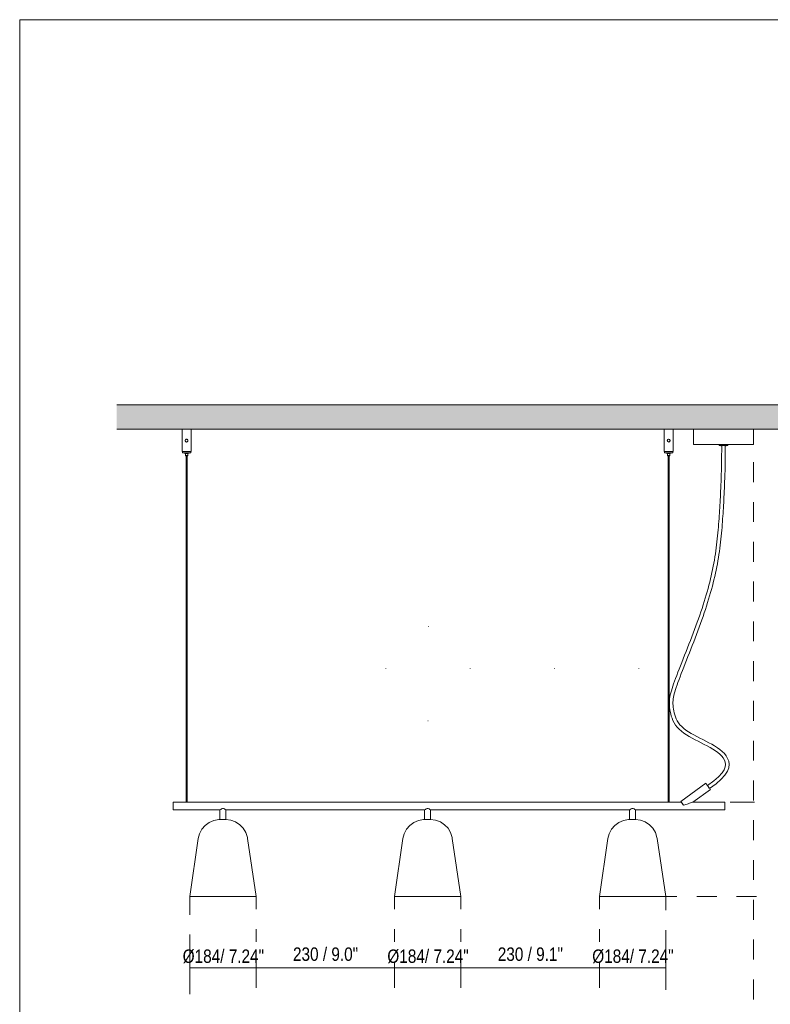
# Model space of a CAD drawing. Header units: millimetres. Extents: x 0 to 8.3, y 0 to 11.7.
# Tile 2 of 3: x 0 to 4.5, y 5.8 to 11.7. Entities that reach past the tile are written whole.
import ezdxf

# ---------------------------------------------------------------- set-up
doc = ezdxf.new("R2010")
doc.units = ezdxf.units.MM
doc.layers.add('PDF_Geometría', color=7, linetype='Continuous')
doc.layers.add('PDF_Rellenos sólidos', color=7, linetype='Continuous', true_color=0xe8e8e8)
doc.layers.add('PDF_Texto', color=7, linetype='Continuous', true_color=0x5b5b5b)
doc.styles.add('PDF Arial Narrow', font='ARIALN.TTF')

msp = doc.modelspace()

# ---------------------------------------------------------------- hatches: boundary and pattern name
at = {"layer": 'PDF_Rellenos sólidos', "transparency": 33554559}
msp.add_hatch(color=256, dxfattribs=at).paths.add_polyline_path([(0.5783, 9.2601), (5.7433, 9.2601), (5.7433, 9.4051), (0.5783, 9.4051)])

# ---------------------------------------------------------------- linework, layer by layer
at = {"layer": 'PDF_Geometría', "lineweight": 18}
msp.add_lwpolyline([(0.0016, 11.6917), (0.0016, 0), (8.2684, 0), (8.2684, 11.6917)], close=True, dxfattribs=at)
at = {"layer": 'PDF_Geometría', "lineweight": 9}
msp.add_lwpolyline([(0.5783, 9.4051), (5.7433, 9.4051)], close=True, dxfattribs=at)
for points in [[(0.9662, 9.2601), (0.5783, 9.2601), (5.7433, 9.2601), (4.3602, 9.2601)], [(1.019, 9.2601), (3.8292, 9.2601)], [(3.882, 9.2601), (4.0023, 9.2601)]]:
    msp.add_lwpolyline(points, dxfattribs=at)
at = {"layer": 'PDF_Geometría', "lineweight": 20}
for points in [[(0.6709, 9.2601), (0.7783, 9.2601)], [(0.9658, 9.2601), (0.9658, 9.1277)], [(0.9662, 9.2601), (0.9658, 9.2601), (0.9662, 9.2601), (0.9694, 9.2601), (0.9754, 9.2601), (0.9834, 9.2601), (0.9926, 9.2601), (1.0018, 9.2601), (1.0099, 9.2601), (1.0159, 9.2601), (1.019, 9.2601), (1.0195, 9.2601), (1.019, 9.2601)], [(1.0195, 9.1277), (1.0195, 9.2601)], [(3.8287, 9.2601), (3.8287, 9.1277)], [(3.8292, 9.2601), (3.8287, 9.2601), (3.8292, 9.2601), (3.8323, 9.2601), (3.8383, 9.2601), (3.8464, 9.2601), (3.8556, 9.2601), (3.8648, 9.2601), (3.8728, 9.2601), (3.8788, 9.2601), (3.882, 9.2601), (3.8824, 9.2601), (3.882, 9.2601)], [(3.8824, 9.1277), (3.8824, 9.2601)], [(4.3602, 9.2386), (4.3602, 9.2601), (4.3582, 9.2601), (4.3522, 9.2601), (4.3425, 9.2601), (4.3291, 9.2601), (4.3124, 9.2601), (4.2928, 9.2601), (4.2707, 9.2601), (4.2466, 9.2601), (4.2211, 9.2601), (4.1946, 9.2601), (4.1679, 9.2601), (4.1414, 9.2601), (4.1159, 9.2601), (4.0918, 9.2601), (4.0697, 9.2601), (4.0501, 9.2601), (4.0334, 9.2601), (4.02, 9.2601), (4.0103, 9.2601), (4.0043, 9.2601), (4.0023, 9.2601), (4.0023, 9.2386), (4.0024, 9.2377), (4.0025, 9.2352), (4.0027, 9.2314), (4.0028, 9.2267), (4.0028, 9.2218), (4.0027, 9.2171), (4.0025, 9.2133), (4.0024, 9.2108), (4.0023, 9.2099), (4.0024, 9.2108)], [(4.0024, 9.2377), (4.0023, 9.2386)], [(4.3566, 9.1706), (4.3585, 9.1712), (4.3602, 9.1742), (4.3602, 9.2099), (4.3601, 9.2108), (4.3599, 9.2133), (4.3598, 9.2171), (4.3596, 9.2218), (4.3596, 9.2267), (4.3598, 9.2314), (4.3599, 9.2352), (4.3601, 9.2377), (4.3602, 9.2386), (4.3601, 9.2377)], [(0.9846, 9.1944), (0.9844, 9.1927), (0.9846, 9.1909)], [(0.9853, 9.1963), (0.9847, 9.1949)], [(0.9847, 9.1906), (0.9853, 9.1892)], [(0.9885, 9.1999), (0.9868, 9.1986), (0.9855, 9.1969)], [(0.9855, 9.1886), (0.9868, 9.1869), (0.9885, 9.1856)], [(0.9905, 9.2007), (0.989, 9.2001)], [(0.989, 9.1854), (0.9905, 9.1848)], [(0.9945, 9.2007), (0.9926, 9.201), (0.9908, 9.2007)], [(0.9908, 9.1848), (0.9926, 9.1845), (0.9945, 9.1848)], [(0.9962, 9.2001), (0.9947, 9.2007)], [(0.9947, 9.1848), (0.9962, 9.1854)], [(0.9997, 9.1969), (0.9984, 9.1986), (0.9967, 9.1999)], [(0.9967, 9.1856), (0.9984, 9.1869), (0.9997, 9.1886)], [(1.0006, 9.1949), (1, 9.1963)], [(1, 9.1892), (1.0006, 9.1906)], [(1.0006, 9.1909), (1.0008, 9.1927), (1.0006, 9.1944)], [(3.8476, 9.1944), (3.8474, 9.1927), (3.8476, 9.1909)], [(3.8482, 9.1963), (3.8476, 9.1949)], [(3.8476, 9.1906), (3.8482, 9.1892)], [(3.8515, 9.1999), (3.8498, 9.1986), (3.8485, 9.1969)], [(3.8485, 9.1886), (3.8498, 9.1869), (3.8515, 9.1856)], [(3.8535, 9.2007), (3.852, 9.2001)], [(3.852, 9.1854), (3.8535, 9.1848)], [(3.8574, 9.2007), (3.8556, 9.201), (3.8537, 9.2007)], [(3.8537, 9.1848), (3.8556, 9.1845), (3.8574, 9.1848)], [(3.8592, 9.2001), (3.8577, 9.2007)], [(3.8577, 9.1848), (3.8592, 9.1854)], [(3.8627, 9.1969), (3.8614, 9.1986), (3.8597, 9.1999)], [(3.8597, 9.1856), (3.8614, 9.1869), (3.8627, 9.1886)], [(3.8635, 9.1949), (3.8629, 9.1963)], [(3.8629, 9.1892), (3.8635, 9.1906)], [(3.8636, 9.1909), (3.8638, 9.1927), (3.8636, 9.1944)], [(4.0023, 9.2099), (4.0023, 9.1742), (4.0029, 9.1723), (4.0059, 9.1706), (4.0093, 9.1706), (4.0193, 9.1706), (4.0355, 9.1706), (4.0573, 9.1706), (4.084, 9.1706), (4.1143, 9.1706), (4.1473, 9.1706), (4.1815, 9.1706), (4.2157, 9.1706), (4.2486, 9.1706), (4.279, 9.1706), (4.3055, 9.1706), (4.3273, 9.1706), (4.3434, 9.1706), (4.3533, 9.1706), (4.3566, 9.1706), (4.3532, 9.1706), (4.3432, 9.1706), (4.327, 9.1706), (4.3051, 9.1706), (4.2785, 9.1706), (4.2482, 9.1706), (4.2152, 9.1706), (4.21, 9.1706)], [(4.3601, 9.2108), (4.3602, 9.2099)], [(0.9676, 9.1277), (0.9662, 9.1277), (0.9658, 9.1277), (0.9662, 9.1277), (0.9694, 9.1277), (0.9754, 9.1277), (0.9834, 9.1277), (0.9926, 9.1277), (0.9991, 9.1277), (1.0051, 9.1277), (1.0103, 9.1277), (1.0143, 9.1277), (1.0168, 9.1277), (1.0177, 9.1277), (1.0177, 9.1206), (0.9998, 9.1173), (0.9998, 9.1048), (0.9987, 9.1032), (0.9977, 9.1029)], [(0.9875, 9.1029), (0.9858, 9.1039), (0.9855, 9.1048), (0.9855, 9.1173), (0.9676, 9.1206), (0.9676, 9.1277), (0.9684, 9.1277), (0.9709, 9.1277), (0.9749, 9.1277), (0.9801, 9.1277), (0.9861, 9.1277), (0.9926, 9.1277), (1.0018, 9.1277), (1.0099, 9.1277), (1.0159, 9.1277), (1.019, 9.1277), (1.0195, 9.1277), (1.019, 9.1277), (1.0177, 9.1277)], [(1.0177, 9.1206), (1.0143, 9.1206), (1.0051, 9.1206), (0.9926, 9.1206), (0.9801, 9.1206), (0.9709, 9.1206), (0.9676, 9.1206)], [(3.8305, 9.1277), (3.8292, 9.1277), (3.8287, 9.1277), (3.8292, 9.1277), (3.8323, 9.1277), (3.8383, 9.1277), (3.8464, 9.1277), (3.8556, 9.1277), (3.8621, 9.1277), (3.8681, 9.1277), (3.8733, 9.1277), (3.8773, 9.1277), (3.8798, 9.1277), (3.8806, 9.1277), (3.8806, 9.1206), (3.8627, 9.1173), (3.8627, 9.1048), (3.8616, 9.1032), (3.8607, 9.1029)], [(3.8505, 9.1029), (3.8488, 9.1039), (3.8484, 9.1048), (3.8484, 9.1173), (3.8305, 9.1206), (3.8305, 9.1277), (3.8314, 9.1277), (3.8339, 9.1277), (3.8379, 9.1277), (3.8431, 9.1277), (3.8491, 9.1277), (3.8556, 9.1277), (3.8648, 9.1277), (3.8728, 9.1277), (3.8788, 9.1277), (3.882, 9.1277), (3.8824, 9.1277), (3.882, 9.1277), (3.8806, 9.1277)], [(3.8806, 9.1206), (3.8773, 9.1206), (3.8681, 9.1206), (3.8556, 9.1206), (3.8431, 9.1206), (3.8339, 9.1206), (3.8305, 9.1206)], [(4.1494, 9.1706), (4.1467, 9.1706), (4.1138, 9.1706), (4.0835, 9.1706), (4.057, 9.1706), (4.0352, 9.1706), (4.0191, 9.1706), (4.0092, 9.1706), (4.0059, 9.1706)], [(4.1562, 9.1706), (4.1562, 9.1636), (4.174, 9.1601)], [(4.1562, 9.1636), (4.1596, 9.1636), (4.1687, 9.1636), (4.1812, 9.1636), (4.1938, 9.1636), (4.2029, 9.1636), (4.2063, 9.1636)], [(4.1884, 9.1601), (4.2063, 9.1636), (4.2063, 9.1706)], [(0.9954, 9.1173), (0.9977, 9.1173), (0.9998, 9.1173), (0.9977, 9.1173), (0.9926, 9.1173), (0.9876, 9.1173), (0.9855, 9.1173), (0.9876, 9.1173), (0.9899, 9.1173)], [(0.9977, 9.1048), (0.9998, 9.1048), (0.9977, 9.1048), (0.9926, 9.1048), (0.9876, 9.1048), (0.9855, 9.1048), (0.9876, 9.1048)], [(0.9894, 9.1029), (0.9883, 9.1029), (0.9875, 9.1029), (0.9899, 9.1029), (0.9926, 9.1029), (0.9969, 9.1029), (0.9977, 9.1029), (0.9954, 9.1029)], [(0.9899, 9.1029), (0.9877, 9.1029), (0.9926, 9.1029), (0.9975, 9.1029), (0.9954, 9.1029)], [(0.9898, 9.1032), (0.9898, 7.046)], [(0.9955, 7.046), (0.9955, 9.1025)], [(3.8582, 9.1173), (3.8606, 9.1173), (3.8627, 9.1173), (3.8606, 9.1173), (3.8556, 9.1173), (3.8505, 9.1173), (3.8484, 9.1173), (3.8505, 9.1173), (3.853, 9.1173)], [(3.8606, 9.1048), (3.8627, 9.1048), (3.8606, 9.1048), (3.8556, 9.1048), (3.8505, 9.1048), (3.8484, 9.1048), (3.8505, 9.1048)], [(3.8525, 9.1029), (3.8513, 9.1029), (3.8505, 9.1029), (3.8528, 9.1029), (3.8556, 9.1029), (3.8599, 9.1029), (3.8607, 9.1029), (3.8584, 9.1029)], [(3.853, 9.1029), (3.8507, 9.1029), (3.8556, 9.1029), (3.8605, 9.1029), (3.8582, 9.1029)], [(3.8529, 9.1032), (3.8529, 7.0462)], [(3.8583, 7.0462), (3.8583, 9.1024)], [(2.4265, 8.0883), (2.4293, 8.0883)], [(2.176, 7.8378), (2.176, 7.8406)], [(2.677, 7.8378), (2.677, 7.8406)], [(3.178, 7.8378), (3.178, 7.8406)], [(3.679, 7.8378), (3.679, 7.8406)], [(2.4248, 7.5299), (2.4276, 7.5299)], [(3.9996, 7.0459), (4.103, 7.1211), (4.1026, 7.1218), (4.1012, 7.1236), (4.099, 7.1266), (4.0962, 7.1305), (4.0929, 7.1351), (4.0894, 7.1399), (4.0858, 7.1448), (4.0825, 7.1493), (4.0797, 7.1532), (4.0775, 7.1562), (4.0762, 7.1581), (4.0757, 7.1588), (3.9275, 7.0511), (3.9279, 7.0504), (3.9293, 7.0485), (3.9315, 7.0456), (3.9343, 7.0417), (3.9376, 7.0371), (3.9412, 7.0323), (3.9426, 7.0303), (3.944, 7.0284), (3.9511, 7.0307), (3.9581, 7.0329), (3.9651, 7.0352), (3.9721, 7.0375), (3.9789, 7.0397), (3.9856, 7.0419), (3.9924, 7.0441), (3.9978, 7.0458)], [(4.0858, 7.1448), (4.0825, 7.1493), (4.0797, 7.1532), (4.0775, 7.1562), (4.0762, 7.1581)], [(4.0863, 7.1441), (4.0874, 7.1426), (4.0889, 7.1406)], [(4.0891, 7.1403), (4.0912, 7.1375), (4.0934, 7.1344), (4.0954, 7.1316), (4.0971, 7.1293), (4.0982, 7.1278)], [(4.1026, 7.1218), (4.1012, 7.1236), (4.099, 7.1266)], [(3.9279, 7.0504), (3.9293, 7.0485), (3.9306, 7.0468), (0.9139, 7.0468), (0.9139, 7.046), (0.9139, 7.0437), (0.9139, 7.04), (0.9139, 7.0352), (0.9139, 7.0296), (0.9139, 7.0235), (0.9139, 7.0175), (0.9139, 7.0119), (0.9139, 7.0071), (0.9139, 7.0034), (0.9139, 7.0011), (0.9139, 7.0003), (1.1908, 7.0003), (1.1908, 6.9434), (1.1914, 6.9434), (1.1932, 6.9434)], [(0.9139, 7.0454), (0.9139, 7.0437), (0.9139, 7.04), (0.9139, 7.0352), (0.9139, 7.0296), (0.9139, 7.0235), (0.9139, 7.0175), (0.9139, 7.0119), (0.9139, 7.0071), (0.9139, 7.0034), (0.9139, 7.0011)], [(3.6564, 6.9434), (3.6581, 6.9434), (3.6587, 6.9434), (3.6587, 7.0003), (4.1884, 7.0003), (4.1884, 7.0011), (4.1884, 7.0034), (4.1884, 7.0071), (4.1884, 7.0119), (4.1884, 7.0175), (4.1884, 7.0235), (4.1884, 7.0296), (4.1884, 7.0352), (4.1884, 7.04), (4.1884, 7.0437), (4.1884, 7.046), (4.1884, 7.0468), (3.9993, 7.0468)], [(3.9426, 7.0303), (3.9403, 7.0334), (3.9371, 7.0379), (3.9343, 7.0416), (3.9323, 7.0445), (3.9316, 7.0454)], [(4.1884, 7.0011), (4.1884, 7.0034), (4.1884, 7.0071), (4.1884, 7.0119), (4.1884, 7.0175), (4.1884, 7.0235), (4.1884, 7.0296), (4.1884, 7.0352), (4.1884, 7.04), (4.1884, 7.0437), (4.1884, 7.0454)], [(1.1908, 7.0003), (1.192, 7.0012), (1.1951, 7.0034), (1.1997, 7.0061), (1.2054, 7.0083), (1.2119, 7.0083), (1.2177, 7.0061), (1.2222, 7.0034), (1.2254, 7.0012), (1.2265, 7.0003)], [(1.2242, 6.9434), (1.2259, 6.9434), (1.2265, 6.9434), (1.2265, 7.0003), (2.4062, 7.0003), (2.4062, 6.9434), (2.4068, 6.9434), (2.4086, 6.9434)], [(2.4062, 7.0003), (2.4074, 7.0012), (2.4105, 7.0034), (2.4151, 7.0061), (2.4209, 7.0083), (2.4273, 7.0083), (2.4331, 7.0061), (2.4377, 7.0034), (2.4408, 7.0012), (2.442, 7.0003)], [(2.4396, 6.9434), (2.4414, 6.9434), (2.442, 6.9434), (2.442, 7.0003), (3.623, 7.0003), (3.623, 6.9434), (3.6236, 6.9434), (3.6254, 6.9434)], [(3.623, 7.0003), (3.6242, 7.0012), (3.6273, 7.0034), (3.6319, 7.0061), (3.6376, 7.0083), (3.6441, 7.0083), (3.6499, 7.0061), (3.6544, 7.0034), (3.6576, 7.0012), (3.6587, 7.0003)], [(1.0118, 6.4855), (1.0623, 6.8306), (1.0699, 6.8594), (1.0838, 6.8858), (1.1033, 6.9084), (1.1274, 6.9261), (1.1548, 6.9378), (1.1841, 6.9432), (1.1908, 6.9434), (1.1932, 6.9434), (1.1997, 6.9434), (1.2087, 6.9434), (1.2176, 6.9434), (1.224, 6.9434), (1.2176, 6.9434), (1.2087, 6.9434), (1.1997, 6.9434), (1.1932, 6.9434), (1.1908, 6.9434)], [(1.1997, 6.9434), (1.196, 6.9434), (1.1932, 6.9434)], [(1.2176, 6.9434), (1.2133, 6.9434), (1.2087, 6.9434), (1.204, 6.9434), (1.1997, 6.9434)], [(1.224, 6.9434), (1.2213, 6.9434), (1.2176, 6.9434)], [(1.2266, 6.9434), (1.2242, 6.9434), (1.2266, 6.9434), (1.2562, 6.9396), (1.2841, 6.9292), (1.309, 6.9128), (1.3296, 6.8912), (1.3449, 6.8656), (1.3539, 6.8371), (1.3551, 6.8306), (1.4056, 6.4855), (1.4034, 6.4855), (1.3968, 6.4855), (1.3861, 6.4855), (1.3714, 6.4855), (1.353, 6.4855), (1.3314, 6.4855), (1.3071, 6.4855), (1.2806, 6.4855), (1.2525, 6.4855), (1.224, 6.4855)], [(2.2272, 6.4855), (2.2777, 6.8306), (2.2853, 6.8594), (2.2993, 6.8858), (2.3187, 6.9084), (2.3428, 6.9261), (2.3702, 6.9378), (2.3996, 6.9432), (2.4062, 6.9434), (2.4086, 6.9434), (2.4152, 6.9434), (2.4241, 6.9434), (2.4331, 6.9434), (2.4396, 6.9434), (2.442, 6.9434), (2.4716, 6.9396), (2.4996, 6.9292), (2.5245, 6.9128), (2.5451, 6.8912), (2.5603, 6.8656), (2.5694, 6.8371), (2.5705, 6.8306), (2.621, 6.4855)], [(2.4062, 6.9434), (2.4086, 6.9434), (2.4152, 6.9434), (2.4241, 6.9434), (2.4331, 6.9434), (2.4396, 6.9434), (2.442, 6.9434)], [(2.4143, 6.9434), (2.4115, 6.9434), (2.4086, 6.9434)], [(2.433, 6.9434), (2.4287, 6.9434), (2.4241, 6.9434), (2.4195, 6.9434), (2.4152, 6.9434)], [(2.4396, 6.9434), (2.4367, 6.9434), (2.4331, 6.9434)], [(3.444, 6.4855), (3.4945, 6.8306), (3.5021, 6.8594), (3.516, 6.8858), (3.5355, 6.9084), (3.5596, 6.9261), (3.587, 6.9378), (3.6163, 6.9432), (3.623, 6.9434), (3.6254, 6.9434), (3.6319, 6.9434), (3.6409, 6.9434), (3.6498, 6.9434), (3.6564, 6.9434), (3.6588, 6.9434), (3.6884, 6.9396), (3.7163, 6.9292), (3.7412, 6.9128), (3.7618, 6.8912), (3.7771, 6.8656), (3.7861, 6.8371), (3.7873, 6.8306), (3.8378, 6.4855)], [(3.623, 6.9434), (3.6254, 6.9434), (3.6319, 6.9434), (3.6409, 6.9434), (3.6498, 6.9434), (3.6564, 6.9434), (3.6588, 6.9434)], [(3.6319, 6.9434), (3.6282, 6.9434), (3.6254, 6.9434)], [(3.6498, 6.9434), (3.6455, 6.9434), (3.6409, 6.9434), (3.6362, 6.9434), (3.6319, 6.9434)], [(3.6563, 6.9434), (3.6535, 6.9434), (3.6498, 6.9434)], [(1.2234, 6.4855), (1.194, 6.4855), (1.1649, 6.4855), (1.1367, 6.4855), (1.1102, 6.4855), (1.0859, 6.4855), (1.0643, 6.4855), (1.046, 6.4855), (1.0313, 6.4855), (1.0205, 6.4855), (1.014, 6.4855), (1.0118, 6.4855), (1.014, 6.4855), (1.0205, 6.4855), (1.0313, 6.4855), (1.046, 6.4855), (1.0643, 6.4855), (1.0859, 6.4855), (1.1102, 6.4855), (1.1367, 6.4855), (1.1649, 6.4855), (1.194, 6.4855), (1.2234, 6.4855), (1.2525, 6.4855), (1.2806, 6.4855), (1.3071, 6.4855), (1.3314, 6.4855), (1.353, 6.4855), (1.3714, 6.4855), (1.3861, 6.4855), (1.3968, 6.4855), (1.4034, 6.4855), (1.4056, 6.4855)]]:
    msp.add_lwpolyline(points, dxfattribs=at)
for points in [[(4.0023, 9.2109), (4.0023, 9.2127), (4.0023, 9.2176), (4.0023, 9.2243), (4.0023, 9.231), (4.0023, 9.2359), (4.0023, 9.2377), (4.0023, 9.2359), (4.0023, 9.231), (4.0023, 9.2243), (4.0023, 9.2176), (4.0023, 9.2127)], [(4.3602, 9.2377), (4.3602, 9.2359), (4.3602, 9.231), (4.3602, 9.2243), (4.3602, 9.2176), (4.3602, 9.2127), (4.3602, 9.2109), (4.3602, 9.2127), (4.3602, 9.2176), (4.3602, 9.2243), (4.3602, 9.231), (4.3602, 9.2359)], [(4.0859, 7.1446), (4.1239, 7.1726), (4.1524, 7.1976), (4.1724, 7.2198), (4.185, 7.2392), (4.1915, 7.256), (4.1933, 7.2706), (4.1914, 7.2839), (4.1866, 7.2966), (4.1795, 7.3087), (4.1704, 7.3203), (4.1594, 7.3313), (4.1468, 7.3419), (4.1327, 7.352), (4.1174, 7.3618), (4.1011, 7.3713), (4.084, 7.3805), (4.0664, 7.3897), (4.0484, 7.3988), (4.0304, 7.4079), (4.0126, 7.4172), (3.995, 7.4266), (3.9779, 7.4363), (3.9615, 7.4463), (3.946, 7.4568), (3.9315, 7.4677), (3.9183, 7.4792), (3.9066, 7.4915), (3.8966, 7.5044), (3.8881, 7.5176), (3.8812, 7.5311), (3.8755, 7.5446), (3.871, 7.5579), (3.8675, 7.571), (3.8647, 7.5837), (3.8627, 7.5958), (3.8611, 7.6074), (3.8601, 7.6186), (3.8596, 7.6295), (3.8597, 7.6402), (3.8602, 7.6509), (3.8614, 7.6617), (3.8631, 7.6727), (3.8654, 7.6839), (3.8682, 7.6956), (3.8716, 7.7078), (3.8755, 7.7207), (3.88, 7.7344), (3.8851, 7.7491), (3.8907, 7.7647), (3.8968, 7.7814), (3.9035, 7.799), (3.9105, 7.8173), (3.9179, 7.8365), (3.9256, 7.8562), (3.9336, 7.8765), (3.9418, 7.8974), (3.9502, 7.9186), (3.9587, 7.9401), (3.9673, 7.9619), (3.9759, 7.9839), (3.9845, 8.0059), (3.993, 8.0279), (4.0013, 8.0499), (4.0095, 8.0716), (4.0174, 8.0931), (4.0251, 8.1144), (4.0326, 8.1354), (4.0398, 8.1562), (4.0468, 8.1767), (4.0536, 8.1971), (4.0601, 8.2172), (4.0664, 8.2371), (4.0724, 8.2569), (4.0782, 8.2765), (4.0838, 8.2959), (4.0891, 8.3152), (4.0943, 8.3343), (4.0991, 8.3533), (4.1038, 8.3722), (4.1082, 8.391), (4.1124, 8.4096), (4.1164, 8.4282), (4.1201, 8.4467), (4.1236, 8.4652), (4.1269, 8.4836), (4.1299, 8.5019), (4.1328, 8.5202), (4.1354, 8.5384), (4.1379, 8.5565), (4.1402, 8.5745), (4.1423, 8.5924), (4.1443, 8.6101), (4.1461, 8.6277), (4.1478, 8.6452), (4.1494, 8.6625), (4.1509, 8.6796), (4.1522, 8.6965), (4.1535, 8.7132), (4.1547, 8.7297), (4.1558, 8.7459), (4.1569, 8.762), (4.1579, 8.7779), (4.1589, 8.7938), (4.1599, 8.8097), (4.1608, 8.8257), (4.1616, 8.842), (4.1625, 8.8586), (4.1633, 8.8755), (4.1641, 8.893), (4.1649, 8.9111), (4.1657, 8.9297), (4.1664, 8.9492), (4.1672, 8.9697), (4.168, 8.9916), (4.1686, 9.0155), (4.1693, 9.0416), (4.1698, 9.0705), (4.1702, 9.1025), (4.1704, 9.1381), (4.1705, 9.1611), (4.1704, 9.1381), (4.1702, 9.1025), (4.1698, 9.0705), (4.1693, 9.0416), (4.1686, 9.0155), (4.168, 8.9916), (4.1672, 8.9697), (4.1664, 8.9492), (4.1657, 8.9297), (4.1649, 8.9111), (4.1641, 8.893), (4.1633, 8.8755), (4.1625, 8.8586), (4.1616, 8.842), (4.1608, 8.8257), (4.1599, 8.8097), (4.1589, 8.7938), (4.1579, 8.7779), (4.1569, 8.762), (4.1558, 8.7459), (4.1547, 8.7297), (4.1535, 8.7132), (4.1522, 8.6965), (4.1509, 8.6796), (4.1494, 8.6625), (4.1478, 8.6452), (4.1461, 8.6277), (4.1443, 8.6101), (4.1423, 8.5924), (4.1402, 8.5745), (4.1379, 8.5565), (4.1354, 8.5384), (4.1328, 8.5202), (4.1299, 8.5019), (4.1269, 8.4836), (4.1236, 8.4652), (4.1201, 8.4467), (4.1164, 8.4282), (4.1124, 8.4096), (4.1082, 8.391), (4.1038, 8.3722), (4.0991, 8.3533), (4.0943, 8.3343), (4.0891, 8.3152), (4.0838, 8.2959), (4.0782, 8.2765), (4.0724, 8.2569), (4.0664, 8.2371), (4.0601, 8.2172), (4.0536, 8.1971), (4.0468, 8.1767), (4.0398, 8.1562), (4.0326, 8.1354), (4.0251, 8.1144), (4.0174, 8.0931), (4.0095, 8.0716), (4.0013, 8.0499), (3.993, 8.0279), (3.9845, 8.0059), (3.9759, 7.9839), (3.9673, 7.9619), (3.9587, 7.9401), (3.9502, 7.9186), (3.9418, 7.8974), (3.9336, 7.8765), (3.9256, 7.8562), (3.9179, 7.8365), (3.9105, 7.8173), (3.9035, 7.799), (3.8968, 7.7814), (3.8907, 7.7647), (3.8851, 7.7491), (3.88, 7.7344), (3.8755, 7.7207), (3.8716, 7.7078), (3.8682, 7.6956), (3.8654, 7.6839), (3.8631, 7.6727), (3.8614, 7.6617), (3.8602, 7.6509), (3.8597, 7.6402), (3.8596, 7.6295), (3.8601, 7.6186), (3.8611, 7.6074), (3.8627, 7.5958), (3.8647, 7.5837), (3.8675, 7.571), (3.871, 7.5579), (3.8755, 7.5446), (3.8812, 7.5311), (3.8881, 7.5176), (3.8966, 7.5044), (3.9066, 7.4915), (3.9183, 7.4792), (3.9315, 7.4677), (3.946, 7.4568), (3.9615, 7.4463), (3.9779, 7.4363), (3.995, 7.4266), (4.0126, 7.4172), (4.0304, 7.4079), (4.0484, 7.3988), (4.0664, 7.3897), (4.084, 7.3805), (4.1011, 7.3713), (4.1174, 7.3618), (4.1327, 7.352), (4.1468, 7.3419), (4.1594, 7.3313), (4.1704, 7.3203), (4.1795, 7.3087), (4.1866, 7.2966), (4.1914, 7.2839), (4.1933, 7.2706), (4.1915, 7.256), (4.185, 7.2392), (4.1724, 7.2198), (4.1524, 7.1976), (4.1239, 7.1726)], [(4.1919, 9.161), (4.1919, 9.138), (4.1916, 9.1023), (4.1912, 9.0701), (4.1907, 9.0412), (4.1901, 9.0149), (4.1894, 8.991), (4.1887, 8.969), (4.1879, 8.9484), (4.1871, 8.9289), (4.1863, 8.9102), (4.1855, 8.8921), (4.1847, 8.8745), (4.1839, 8.8575), (4.1831, 8.8409), (4.1822, 8.8246), (4.1813, 8.8085), (4.1804, 8.7925), (4.1794, 8.7766), (4.1783, 8.7606), (4.1773, 8.7445), (4.1761, 8.7282), (4.1749, 8.7116), (4.1736, 8.6949), (4.1723, 8.6779), (4.1708, 8.6607), (4.1692, 8.6432), (4.1675, 8.6256), (4.1656, 8.6079), (4.1636, 8.59), (4.1615, 8.5719), (4.1592, 8.5537), (4.1567, 8.5354), (4.154, 8.517), (4.1511, 8.4986), (4.148, 8.48), (4.1447, 8.4614), (4.1412, 8.4427), (4.1374, 8.4239), (4.1334, 8.4051), (4.1292, 8.3862), (4.1247, 8.3672), (4.12, 8.3481), (4.115, 8.3289), (4.1099, 8.3096), (4.1045, 8.2902), (4.0989, 8.2705), (4.093, 8.2508), (4.0869, 8.2309), (4.0806, 8.2108), (4.074, 8.1905), (4.0672, 8.17), (4.0602, 8.1493), (4.0529, 8.1284), (4.0454, 8.1072), (4.0376, 8.0858), (4.0296, 8.0642), (4.0214, 8.0424), (4.0131, 8.0204), (4.0045, 7.9983), (3.996, 7.9762), (3.9873, 7.9542), (3.9788, 7.9324), (3.9702, 7.9108), (3.9619, 7.8896), (3.9536, 7.8688), (3.9457, 7.8485), (3.938, 7.8288), (3.9306, 7.8097), (3.9236, 7.7914), (3.917, 7.774), (3.9109, 7.7575), (3.9053, 7.742), (3.9004, 7.7276), (3.896, 7.7143), (3.8922, 7.7019), (3.889, 7.6903), (3.8863, 7.6794), (3.8842, 7.669), (3.8827, 7.659), (3.8817, 7.6493), (3.8811, 7.6397), (3.8811, 7.63), (3.8815, 7.6201), (3.8825, 7.6099), (3.8839, 7.5991), (3.8858, 7.5878), (3.8883, 7.5761), (3.8915, 7.5642), (3.8956, 7.5522), (3.9006, 7.5402), (3.9067, 7.5284), (3.9141, 7.5168), (3.9228, 7.5057), (3.933, 7.4949), (3.9449, 7.4845), (3.9583, 7.4744), (3.9729, 7.4645), (3.9886, 7.4549), (4.0052, 7.4455), (4.0224, 7.4363), (4.04, 7.4272), (4.058, 7.418), (4.076, 7.4089), (4.0938, 7.3996), (4.1114, 7.3901), (4.1284, 7.3803), (4.1446, 7.3699), (4.1598, 7.359), (4.1738, 7.3473), (4.1863, 7.3347), (4.1971, 7.321), (4.2058, 7.3061), (4.2121, 7.2896), (4.2147, 7.2712), (4.2124, 7.2511), (4.2042, 7.2297), (4.1896, 7.2069), (4.1678, 7.1826), (4.1377, 7.1561), (4.0986, 7.1273), (4.1377, 7.1561), (4.1678, 7.1826), (4.1896, 7.2069), (4.2042, 7.2297), (4.2124, 7.2511), (4.2147, 7.2712), (4.2121, 7.2896), (4.2058, 7.3061), (4.1971, 7.321), (4.1863, 7.3347), (4.1738, 7.3473), (4.1598, 7.359), (4.1446, 7.3699), (4.1284, 7.3803), (4.1114, 7.3901), (4.0938, 7.3996), (4.076, 7.4089), (4.058, 7.418), (4.04, 7.4272), (4.0224, 7.4363), (4.0052, 7.4455), (3.9886, 7.4549), (3.9729, 7.4645), (3.9583, 7.4744), (3.9449, 7.4845), (3.933, 7.4949), (3.9228, 7.5057), (3.9141, 7.5168), (3.9067, 7.5284), (3.9006, 7.5402), (3.8956, 7.5522), (3.8915, 7.5642), (3.8883, 7.5761), (3.8858, 7.5878), (3.8839, 7.5991), (3.8825, 7.6099), (3.8815, 7.6201), (3.8811, 7.63), (3.8811, 7.6397), (3.8817, 7.6493), (3.8827, 7.659), (3.8842, 7.669), (3.8863, 7.6794), (3.889, 7.6903), (3.8922, 7.7019), (3.896, 7.7143), (3.9004, 7.7276), (3.9053, 7.742), (3.9109, 7.7575), (3.917, 7.774), (3.9236, 7.7914), (3.9306, 7.8097), (3.938, 7.8288), (3.9457, 7.8485), (3.9536, 7.8688), (3.9619, 7.8896), (3.9702, 7.9108), (3.9788, 7.9324), (3.9873, 7.9542), (3.996, 7.9762), (4.0045, 7.9983), (4.0131, 8.0204), (4.0214, 8.0424), (4.0296, 8.0642), (4.0376, 8.0858), (4.0454, 8.1072), (4.0529, 8.1284), (4.0602, 8.1493), (4.0672, 8.17), (4.074, 8.1905), (4.0806, 8.2108), (4.0869, 8.2309), (4.093, 8.2508), (4.0989, 8.2705), (4.1045, 8.2902), (4.1099, 8.3096), (4.115, 8.3289), (4.12, 8.3481), (4.1247, 8.3672), (4.1292, 8.3862), (4.1334, 8.4051), (4.1374, 8.4239), (4.1412, 8.4427), (4.1447, 8.4614), (4.148, 8.48), (4.1511, 8.4986), (4.154, 8.517), (4.1567, 8.5354), (4.1592, 8.5537), (4.1615, 8.5719), (4.1636, 8.59), (4.1656, 8.6079), (4.1675, 8.6256), (4.1692, 8.6432), (4.1708, 8.6607), (4.1723, 8.6779), (4.1736, 8.6949), (4.1749, 8.7116), (4.1761, 8.7282), (4.1773, 8.7445), (4.1783, 8.7606), (4.1794, 8.7766), (4.1804, 8.7925), (4.1813, 8.8085), (4.1822, 8.8246), (4.1831, 8.8409), (4.1839, 8.8575), (4.1847, 8.8745), (4.1855, 8.8921), (4.1863, 8.9102), (4.1871, 8.9289), (4.1879, 8.9484), (4.1887, 8.969), (4.1894, 8.991), (4.1901, 9.0149), (4.1907, 9.0412), (4.1912, 9.0701), (4.1916, 9.1023), (4.1919, 9.138)], [(1.0172, 6.4855), (1.0193, 6.4855), (1.0257, 6.4855), (1.0361, 6.4855), (1.0505, 6.4855), (1.0683, 6.4855), (1.0893, 6.4855), (1.1129, 6.4855), (1.1387, 6.4855), (1.1661, 6.4855), (1.1944, 6.4855), (1.223, 6.4855), (1.2513, 6.4855), (1.2786, 6.4855), (1.3044, 6.4855), (1.3281, 6.4855), (1.349, 6.4855), (1.3669, 6.4855), (1.3812, 6.4855), (1.3917, 6.4855), (1.398, 6.4855), (1.4002, 6.4855), (1.398, 6.4855), (1.3917, 6.4855), (1.3812, 6.4855), (1.3669, 6.4855), (1.349, 6.4855), (1.3281, 6.4855), (1.3044, 6.4855), (1.2786, 6.4855), (1.2513, 6.4855), (1.223, 6.4855), (1.1944, 6.4855), (1.1661, 6.4855), (1.1387, 6.4855), (1.1129, 6.4855), (1.0893, 6.4855), (1.0683, 6.4855), (1.0505, 6.4855), (1.0361, 6.4855), (1.0257, 6.4855), (1.0193, 6.4855)], [(2.621, 6.4855), (2.6188, 6.4855), (2.6123, 6.4855), (2.6015, 6.4855), (2.5868, 6.4855), (2.5685, 6.4855), (2.5469, 6.4855), (2.5226, 6.4855), (2.496, 6.4855), (2.4679, 6.4855), (2.4388, 6.4855), (2.4094, 6.4855), (2.3803, 6.4855), (2.3522, 6.4855), (2.3257, 6.4855), (2.3013, 6.4855), (2.2798, 6.4855), (2.2614, 6.4855), (2.2467, 6.4855), (2.2359, 6.4855), (2.2294, 6.4855), (2.2272, 6.4855), (2.2294, 6.4855), (2.2359, 6.4855), (2.2467, 6.4855), (2.2614, 6.4855), (2.2798, 6.4855), (2.3013, 6.4855), (2.3257, 6.4855), (2.3522, 6.4855), (2.3803, 6.4855), (2.4094, 6.4855), (2.4388, 6.4855), (2.4679, 6.4855), (2.496, 6.4855), (2.5226, 6.4855), (2.5469, 6.4855), (2.5685, 6.4855), (2.5868, 6.4855), (2.6015, 6.4855), (2.6123, 6.4855), (2.6188, 6.4855)], [(2.2326, 6.4855), (2.2348, 6.4855), (2.2411, 6.4855), (2.2516, 6.4855), (2.2659, 6.4855), (2.2837, 6.4855), (2.3047, 6.4855), (2.3284, 6.4855), (2.3538, 6.4855), (2.3284, 6.4855), (2.3047, 6.4855), (2.2837, 6.4855), (2.2659, 6.4855), (2.2516, 6.4855), (2.2411, 6.4855), (2.2348, 6.4855)], [(2.3542, 6.4855), (2.3815, 6.4855), (2.4098, 6.4855), (2.4384, 6.4855), (2.4667, 6.4855), (2.4941, 6.4855), (2.5199, 6.4855), (2.5435, 6.4855), (2.5645, 6.4855), (2.5823, 6.4855), (2.5966, 6.4855), (2.6071, 6.4855), (2.6135, 6.4855), (2.6156, 6.4855), (2.6135, 6.4855), (2.6071, 6.4855), (2.5966, 6.4855), (2.5823, 6.4855), (2.5645, 6.4855), (2.5435, 6.4855), (2.5199, 6.4855), (2.4941, 6.4855), (2.4667, 6.4855), (2.4384, 6.4855), (2.4098, 6.4855), (2.3815, 6.4855)], [(3.8378, 6.4855), (3.8356, 6.4855), (3.829, 6.4855), (3.8183, 6.4855), (3.8036, 6.4855), (3.7852, 6.4855), (3.7636, 6.4855), (3.7393, 6.4855), (3.7128, 6.4855), (3.6847, 6.4855), (3.6556, 6.4855), (3.6262, 6.4855), (3.5971, 6.4855), (3.5689, 6.4855), (3.5424, 6.4855), (3.5181, 6.4855), (3.4965, 6.4855), (3.4782, 6.4855), (3.4635, 6.4855), (3.4527, 6.4855), (3.4462, 6.4855), (3.444, 6.4855), (3.4462, 6.4855), (3.4527, 6.4855), (3.4635, 6.4855), (3.4782, 6.4855), (3.4965, 6.4855), (3.5181, 6.4855), (3.5424, 6.4855), (3.5689, 6.4855), (3.5971, 6.4855), (3.6262, 6.4855), (3.6556, 6.4855), (3.6847, 6.4855), (3.7128, 6.4855), (3.7393, 6.4855), (3.7636, 6.4855), (3.7852, 6.4855), (3.8036, 6.4855), (3.8183, 6.4855), (3.829, 6.4855), (3.8356, 6.4855)], [(3.4494, 6.4855), (3.4515, 6.4855), (3.4579, 6.4855), (3.4683, 6.4855), (3.4827, 6.4855), (3.5005, 6.4855), (3.5215, 6.4855), (3.5451, 6.4855), (3.5709, 6.4855), (3.5983, 6.4855), (3.6266, 6.4855), (3.6552, 6.4855), (3.6835, 6.4855), (3.7108, 6.4855), (3.7366, 6.4855), (3.7603, 6.4855), (3.7812, 6.4855), (3.7991, 6.4855), (3.8134, 6.4855), (3.8239, 6.4855), (3.8302, 6.4855), (3.8324, 6.4855), (3.8302, 6.4855), (3.8239, 6.4855), (3.8134, 6.4855), (3.7991, 6.4855), (3.7812, 6.4855), (3.7603, 6.4855), (3.7366, 6.4855), (3.7108, 6.4855), (3.6835, 6.4855), (3.6552, 6.4855), (3.6266, 6.4855), (3.5983, 6.4855), (3.5709, 6.4855), (3.5451, 6.4855), (3.5215, 6.4855), (3.5005, 6.4855), (3.4827, 6.4855), (3.4683, 6.4855), (3.4579, 6.4855), (3.4515, 6.4855)]]:
    msp.add_lwpolyline(points, close=True, dxfattribs=at)
at = {"layer": 'PDF_Geometría', "color": 254, "lineweight": 9, "true_color": 0xd2d2d2}
for points in [[(4.3602, 9.2601), (4.3602, 9.1826)], [(4.3637, 9.2601), (4.4352, 9.2601)], [(4.3602, 9.0645), (4.3602, 8.9464)], [(4.3602, 8.8283), (4.3602, 8.7102)], [(4.3602, 8.5921), (4.3602, 8.474)], [(4.3602, 8.3559), (4.3602, 8.2378)], [(4.3602, 8.1197), (4.3602, 8.0016)], [(4.3602, 7.8835), (4.3602, 7.7654)], [(4.3602, 7.6473), (4.3602, 7.5292)], [(4.3602, 7.4111), (4.3602, 7.2931)], [(4.3602, 7.175), (4.3602, 7.0569)], [(4.22, 7.0468), (4.3649, 7.0468)], [(4.3602, 6.9388), (4.3602, 6.8207)], [(4.3602, 6.7026), (4.3602, 6.5845)], [(1.0118, 6.4855), (1.0118, 6.3781)], [(1.4056, 6.4855), (1.4056, 6.4103)], [(2.2272, 6.4855), (2.2272, 6.4103)], [(2.621, 6.4855), (2.621, 6.4103)], [(3.444, 6.4855), (3.444, 6.4103)], [(3.9048, 6.4855), (3.8378, 6.4855), (3.8378, 6.405)], [(4.0229, 6.4855), (4.141, 6.4855)], [(4.2591, 6.4855), (4.3772, 6.4855)], [(4.3602, 6.4664), (4.3602, 6.3483)], [(1.0118, 6.26), (1.0118, 6.1419)], [(1.4056, 6.2922), (1.4056, 6.2171)], [(2.2272, 6.2922), (2.2272, 6.2171)], [(2.621, 6.2922), (2.621, 6.2171)], [(3.444, 6.2922), (3.444, 6.2171)], [(3.8378, 6.2869), (3.8378, 6.1688)], [(4.3602, 6.2302), (4.3602, 6.1121)], [(1.0118, 6.0238), (1.0118, 5.9057)], [(3.8378, 6.0507), (3.8378, 5.9326)], [(4.3602, 5.994), (4.3602, 5.8759)]]:
    msp.add_lwpolyline(points, dxfattribs=at)
at = {"layer": 'PDF_Geometría', "color": 251, "lineweight": 9, "true_color": 0x5b5b5b}
for points in [[(3.8378, 6.1802), (3.8378, 6.0621), (3.444, 6.0621), (3.444, 6.1015), (3.444, 6.0621), (3.444, 5.944), (3.444, 6.0621), (2.621, 6.0621), (2.621, 5.944), (2.621, 6.0621), (2.2272, 6.0621), (2.2272, 5.944), (2.2272, 6.0621), (1.4056, 6.0621), (1.4056, 5.944), (1.4056, 6.0621), (1.0118, 6.0621), (1.0118, 6.1802)], [(1.0118, 6.0621), (1.0118, 6.0227)], [(3.8378, 6.0621), (3.8378, 6.0227)]]:
    msp.add_lwpolyline(points, dxfattribs=at)
for points in [[(1.4056, 6.1015), (1.4056, 6.0621)], [(2.2272, 6.1015), (2.2272, 6.0621)], [(2.621, 6.1015), (2.621, 6.0621)]]:
    msp.add_lwpolyline(points, close=True, dxfattribs=at)
at = {"layer": 'PDF_Geometría', "lineweight": 20}
for centre in [(0.9926, 9.1927), (3.8556, 9.1927)]:
    msp.add_circle(centre, 0.00823, dxfattribs=at)

# ---------------------------------------------------------------- texts
at = {"layer": 'PDF_Texto', "attachment_point": 4, "style": 'PDF Arial Narrow'}
for s, insert, char_height in [('230 / 9.0"', (1.6245, 6.1436), 0.07953), ('230 / 9.1"', (2.8406, 6.1436), 0.07953), ('Ø184/ 7.24"', (0.9695, 6.1306), 0.079527), ('Ø184/ 7.24"', (2.1849, 6.1306), 0.079527), ('Ø184/ 7.24"', (3.4017, 6.1306), 0.079527)]:
    msp.add_mtext(s, dxfattribs=dict(at, insert=insert, char_height=char_height))

doc.saveas('drawing.dxf')
